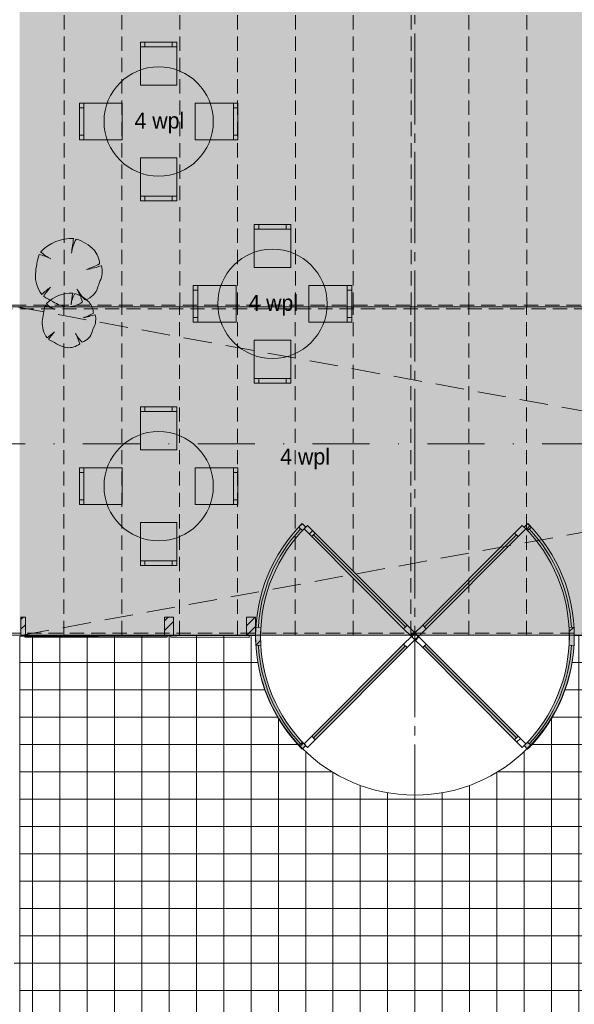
# Paper-space layout '19061B VOn 010b Plattegrond begane grond' of a CAD drawing. Header units: millimetres. Extents: x 10 to 1052, y 0 to 594.
# Tile 9 of 42: x 290 to 351, y 202 to 310. Entities that reach past the tile are written whole.
import ezdxf
from ezdxf.xclip import XClip

# ---------------------------------------------------------------- set-up
doc = ezdxf.new("R2010")
doc.units = ezdxf.units.MM
doc.header["$MEASUREMENT"] = 0
doc.header["$XCLIPFRAME"] = 0
for name, pattern in [('B0204', [13, 10, -1, 1, -1]), ('B0302', [12.51, 6.26, -3.125, 0, -3.125]), ('B0701', [2.3412, 1.56, -0.7812]), ('B0703', [4.687, 3.125, -1.562])]:
    doc.linetypes.add(name, pattern=pattern)
for name, color, linetype in [('23 Vloeren', 7, 'Continuous'), ('82 Interieur', 7, 'Continuous'), ('90 Terrein', 7, 'Continuous'), ('90 Terrein 2D arcering', 7, 'Continuous'), ('A Lijn doorsnede', 7, 'Continuous'), ('A Stramien', 7, 'Continuous'), ('New_21 Vliesgevels', 7, 'Continuous'), ('New_21 Vliesgevels Doorsnede-arcering', 7, 'Continuous'), ('New_23 Vloeren', 7, 'Continuous'), ('New_82 Interieur', 7, 'Continuous'), ('New_82 Interieur 2D arcering', 7, 'Continuous'), ('New_Z Ruimtebenaming', 7, 'Continuous'), ('Z Ruimtebenaming 2D arcering', 7, 'Continuous')]:
    doc.layers.add(name, color=color, linetype=linetype)
doc.styles.add('GENERATED_STYLE_5', font='SkRg___.ttf')
pattern_1 = [(45, (162.7604, 134.7577), (-1.59099, 1.59099), []), (45, (162.23, 135.288), (-1.59099, 1.59099), [])]

# ---------------------------------------------------------------- blocks, each defined once
blk = doc.blocks.new('Drawing_2_1', base_point=(162.76, 134.76))
at = {"layer": '90 Terrein 2D arcering', "linetype": 'Continuous', "lineweight": 0, "true_color": 0x8d999c}
h = blk.add_hatch(dxfattribs=at)
h.set_pattern_fill('950_Raster_300_0001', color=252, style=0, pattern_type=2)
h.set_pattern_definition([(0, (162.7604, 134.7577), (0, 3), []), (90, (162.7604, 134.7577), (-3, 0), [])])
h.paths.add_polyline_path([(290.36, 170.76), (522.76, 170.76), (522.76, 206.76), (522.76, 314.76), (630.61, 314.76), (630.61, 340.16), (486.91, 340.16), (486.91, 339.58), (486.91, 242.61), (391.26, 242.61), (351.26, 242.71, -1), (316.26, 242.71), (290.36, 242.61)])
at = {"layer": 'New_21 Vliesgevels Doorsnede-arcering', "linetype": 'Continuous', "lineweight": 0, "true_color": 0xffffff}
for points in [[(321.39, 230.24), (321.77, 230.63, -0.414214), (321.78, 254.6), (321.39, 254.99, 0.414214)], [(346.13, 230.24, 0.414214), (346.14, 254.99), (345.75, 254.6, -0.414214), (345.75, 230.63)], [(332.91, 243.85), (322.82, 253.95), (322.43, 253.56), (332.52, 243.46)], [(335, 243.46), (345.09, 253.56), (344.7, 253.95), (334.61, 243.85)], [(332.52, 241.77), (322.43, 231.67), (322.82, 231.28), (332.91, 241.38)], [(334.61, 241.38), (344.7, 231.28), (345.09, 231.67), (335, 241.77)]]:
    blk.add_hatch(color=7, dxfattribs=at).paths.add_polyline_path(points)
at = {"layer": 'New_21 Vliesgevels Doorsnede-arcering', "linetype": 'Continuous', "lineweight": 0, "true_color": 0x000000}
h = blk.add_hatch(dxfattribs=at)
h.set_pattern_fill('515_Staal_0001', color=18, style=0, pattern_type=2)
h.set_pattern_definition(pattern_1)
h.paths.add_polyline_path([(321.39, 254.99, 0.007857), (321, 254.59), (321.4, 254.22, -0.007857), (321.78, 254.6)])
h = blk.add_hatch(dxfattribs=at)
h.set_pattern_fill('515_Staal_0001', color=18, style=0, pattern_type=2)
h.set_pattern_definition(pattern_1)
h.paths.add_polyline_path([(346.14, 254.99), (345.75, 254.6, -0.007857), (346.12, 254.22), (346.52, 254.59, 0.007857)])
h = blk.add_hatch(dxfattribs=at)
h.set_pattern_fill('515_Staal_0001', color=18, style=0, pattern_type=2)
h.set_pattern_definition(pattern_1)
h.paths.add_polyline_path([(322.82, 253.95), (321.97, 254.79), (321.58, 254.41), (322.43, 253.56)])
h = blk.add_hatch(dxfattribs=at)
h.set_pattern_fill('515_Staal_0001', color=18, style=0, pattern_type=2)
h.set_pattern_definition(pattern_1)
h.paths.add_polyline_path([(345.09, 253.56), (345.94, 254.4), (345.55, 254.79), (344.7, 253.95)])
h = blk.add_hatch(dxfattribs=at)
h.set_pattern_fill('515_Staal_0001', color=18, style=0, pattern_type=2)
h.set_pattern_definition(pattern_1)
h.paths.add_polyline_path([(290.74, 244.72), (290.49, 244.72), (290.49, 242.72), (290.74, 242.72), (290.99, 242.72), (290.99, 244.72)])
h = blk.add_hatch(dxfattribs=at)
h.set_pattern_fill('515_Staal_0001', color=18, style=0, pattern_type=2)
h.set_pattern_definition(pattern_1)
h.paths.add_polyline_path([(306.76, 244.72), (306.26, 244.72), (306.26, 242.72), (306.76, 242.72), (307.26, 242.72), (307.26, 244.72)])
h = blk.add_hatch(dxfattribs=at)
h.set_pattern_fill('515_Staal_0001', color=18, style=0, pattern_type=2)
h.set_pattern_definition(pattern_1)
h.paths.add_polyline_path([(315.76, 244.71), (315.26, 244.71), (315.26, 242.71), (315.76, 242.71), (316.26, 242.71), (316.26, 244.71)])
h = blk.add_hatch(dxfattribs=at)
h.set_pattern_fill('515_Staal_0001', color=18, style=0, pattern_type=2)
h.set_pattern_definition(pattern_1)
h.paths.add_polyline_path([(316.29, 243.61, 0.028579), (316.29, 241.62), (316.84, 241.65, -0.028579), (316.84, 243.58)])
h = blk.add_hatch(dxfattribs=at)
h.set_pattern_fill('515_Staal_0001', color=18, style=0, pattern_type=2)
h.set_pattern_definition(pattern_1)
h.paths.add_polyline_path([(333.76, 243), (332.91, 243.85), (332.52, 243.46), (333.37, 242.61)])
h = blk.add_hatch(dxfattribs=at)
h.set_pattern_fill('515_Staal_0001', color=18, style=0, pattern_type=2)
h.set_pattern_definition(pattern_1)
h.paths.add_polyline_path([(334.15, 242.61), (335, 243.46), (334.61, 243.85), (333.76, 243)])
h = blk.add_hatch(dxfattribs=at)
h.set_pattern_fill('515_Staal_0001', color=18, style=0, pattern_type=2)
h.set_pattern_definition(pattern_1)
h.paths.add_polyline_path([(351.23, 243.61), (350.68, 243.58, -0.028579), (350.68, 241.65), (351.23, 241.61, 0.028579)])
at = {"layer": 'New_21 Vliesgevels Doorsnede-arcering', "linetype": 'Continuous', "lineweight": 0, "true_color": 0x80e2d7}
for points in [[(290.94, 242.52), (306.56, 242.52), (306.56, 242.72), (290.94, 242.72)], [(306.96, 242.52), (315.56, 242.51), (315.56, 242.71), (306.96, 242.72)]]:
    blk.add_hatch(color=121, dxfattribs=at).paths.add_polyline_path(points)
at = {"layer": 'New_21 Vliesgevels Doorsnede-arcering', "linetype": 'Continuous', "lineweight": 0, "true_color": 0x000000}
h = blk.add_hatch(dxfattribs=at)
h.set_pattern_fill('515_Staal_0001', color=18, style=0, pattern_type=2)
h.set_pattern_definition(pattern_1)
h.paths.add_polyline_path([(333.37, 242.61), (332.52, 241.77), (332.91, 241.38), (333.76, 242.23)])
h = blk.add_hatch(dxfattribs=at)
h.set_pattern_fill('515_Staal_0001', color=18, style=0, pattern_type=2)
h.set_pattern_definition(pattern_1)
h.paths.add_polyline_path([(334.04, 242.61, 1), (333.49, 242.61, 1)])
h = blk.add_hatch(dxfattribs=at)
h.set_pattern_fill('515_Staal_0001', color=18, style=0, pattern_type=2)
h.set_pattern_definition(pattern_1)
h.paths.add_polyline_path([(333.76, 242.23), (334.61, 241.38), (335, 241.77), (334.15, 242.61)])
h = blk.add_hatch(dxfattribs=at)
h.set_pattern_fill('515_Staal_0001', color=18, style=0, pattern_type=2)
h.set_pattern_definition(pattern_1)
h.paths.add_polyline_path([(322.43, 231.67), (321.58, 230.82), (321.97, 230.43), (322.82, 231.28)])
h = blk.add_hatch(dxfattribs=at)
h.set_pattern_fill('515_Staal_0001', color=18, style=0, pattern_type=2)
h.set_pattern_definition(pattern_1)
h.paths.add_polyline_path([(344.7, 231.28), (345.55, 230.43), (345.94, 230.82), (345.09, 231.67)])
h = blk.add_hatch(dxfattribs=at)
h.set_pattern_fill('515_Staal_0001', color=18, style=0, pattern_type=2)
h.set_pattern_definition(pattern_1)
h.paths.add_polyline_path([(321.39, 230.24), (321.77, 230.63, -0.007857), (321.4, 231.01), (321, 230.64, 0.007857)])
h = blk.add_hatch(dxfattribs=at)
h.set_pattern_fill('515_Staal_0001', color=18, style=0, pattern_type=2)
h.set_pattern_definition(pattern_1)
h.paths.add_polyline_path([(346.13, 230.24, 0.007857), (346.52, 230.63), (346.12, 231.01, -0.007857), (345.75, 230.63)])
at = {"layer": 'New_82 Interieur 2D arcering', "linetype": 'Continuous', "lineweight": 0, "true_color": 0xc2df8b}
for points in [[(292.09, 282.37, 0.176271), (292.78, 280.12, -0.009616), (293.76, 280.91, 0.030984), (292.96, 279.91, -0.00375), (294.06, 279.31, 0.102387), (295.52, 278.78, 0.189926), (297.25, 279.3, 0.058172), (296.64, 280.72, 0.060987), (297.57, 279.52, 0.261493), (298.95, 280.94, -0.023868), (299.18, 281.56, 0.176093), (299.35, 283.28, -0.033475), (297.7, 282.87, 0.059133), (299.13, 283.48, 0.165491), (298.53, 285, 0.138163), (296.57, 286.18, 0.1048), (296.08, 284.82, -0.01602), (296.29, 286.24, 0.21157), (292.67, 284.81, 0.067145), (293.67, 284.07, 0.060036), (292.49, 284.5, 0.048896)], [(292.84, 277.16, 0.176271), (293.38, 275.36, -0.009616), (294.17, 276, 0.030984), (293.53, 275.19, -0.00375), (294.41, 274.71, 0.102387), (295.58, 274.29, 0.189926), (296.97, 274.71, 0.058172), (296.48, 275.84, 0.060987), (297.22, 274.89, 0.261493), (298.32, 276.02, -0.023868), (298.51, 276.51, 0.176093), (298.64, 277.89, -0.033475), (297.32, 277.56, 0.059133), (298.46, 278.05, 0.165491), (297.98, 279.27, 0.138163), (296.42, 280.21, 0.1048), (296.02, 279.12, -0.01602), (296.19, 280.26, 0.21157), (293.3, 279.11, 0.067145), (294.1, 278.53, 0.060036), (293.15, 278.87, 0.048896)]]:
    blk.add_hatch(color=71, dxfattribs=at).paths.add_polyline_path(points)
at = {"layer": 'Z Ruimtebenaming 2D arcering', "linetype": 'Continuous', "lineweight": 0, "true_color": 0xffffff}
blk.add_hatch(color=7, dxfattribs=at).paths.add_polyline_path([(290.36, 356.76), (290.36, 242.71), (486.81, 242.71), (486.81, 340.16), (377.16, 340.16), (377.16, 356.76)])
at = {"layer": '23 Vloeren', "color": 9, "linetype": 'B0703', "lineweight": 0, "flags": 128}
for points in [[(289.96, 278.76), (486.91, 242.61)], [(290.49, 242.72), (486.91, 278.76)]]:
    blk.add_lwpolyline(points, dxfattribs=at)
at = {"layer": '82 Interieur', "color": 1, "linetype": 'Continuous', "lineweight": 0}
for p, q in [((307.62, 307.29), (303.62, 307.29)), ((304.12, 307.29), (304.12, 307.79)), ((307.12, 307.29), (307.12, 307.79)), ((297.42, 300.59), (296.92, 300.59)), ((297.42, 301.09), (297.42, 297.09)), ((313.82, 297.09), (313.82, 301.09)), ((313.82, 300.59), (314.32, 300.59)), ((297.42, 297.59), (296.92, 297.59)), ((313.82, 297.59), (314.32, 297.59)), ((303.62, 290.89), (307.62, 290.89)), ((304.12, 290.89), (304.12, 290.39)), ((307.12, 290.89), (307.12, 290.39)), ((320.12, 287.29), (316.12, 287.29)), ((316.62, 287.29), (316.62, 287.79)), ((319.62, 287.29), (319.62, 287.79)), ((309.92, 281.09), (309.92, 277.09)), ((326.32, 277.09), (326.32, 281.09)), ((309.92, 280.59), (309.42, 280.59)), ((326.32, 280.59), (326.82, 280.59)), ((309.92, 277.59), (309.42, 277.59)), ((326.32, 277.59), (326.82, 277.59)), ((316.12, 270.89), (320.12, 270.89)), ((316.62, 270.89), (316.62, 270.39)), ((319.62, 270.89), (319.62, 270.39)), ((303.62, 267.29), (307.62, 267.29)), ((304.12, 267.29), (304.12, 267.79)), ((307.12, 267.29), (307.12, 267.79)), ((297.42, 260.59), (296.92, 260.59)), ((297.42, 257.09), (297.42, 261.09)), ((313.82, 261.09), (313.82, 257.09)), ((313.82, 260.59), (314.32, 260.59)), ((297.42, 257.59), (296.92, 257.59)), ((313.82, 257.59), (314.32, 257.59)), ((307.62, 250.89), (303.62, 250.89)), ((304.12, 250.89), (304.12, 250.39)), ((307.12, 250.89), (307.12, 250.39))]:
    blk.add_line(p, q, dxfattribs=at)
at = {"layer": '82 Interieur', "color": 1, "linetype": 'Continuous', "lineweight": 0, "flags": 128}
for points in [[(307.62, 303.09), (303.62, 303.09), (303.62, 307.79), (307.62, 307.79)], [(301.62, 301.09), (301.62, 297.09), (296.92, 297.09), (296.92, 301.09)], [(309.62, 297.09), (309.62, 301.09), (314.32, 301.09), (314.32, 297.09)], [(303.62, 295.09), (307.62, 295.09), (307.62, 290.39), (303.62, 290.39)], [(320.12, 283.09), (316.12, 283.09), (316.12, 287.79), (320.12, 287.79)], [(314.12, 281.09), (314.12, 277.09), (309.42, 277.09), (309.42, 281.09)], [(322.12, 277.09), (322.12, 281.09), (326.82, 281.09), (326.82, 277.09)], [(316.12, 275.09), (320.12, 275.09), (320.12, 270.39), (316.12, 270.39)], [(303.62, 263.09), (307.62, 263.09), (307.62, 267.79), (303.62, 267.79)], [(301.62, 257.09), (301.62, 261.09), (296.92, 261.09), (296.92, 257.09)], [(309.62, 261.09), (309.62, 257.09), (314.32, 257.09), (314.32, 261.09)], [(307.62, 255.09), (303.62, 255.09), (303.62, 250.39), (307.62, 250.39)]]:
    blk.add_lwpolyline(points, close=True, dxfattribs=at)
for points in [[(299.62, 299.09, -1), (311.62, 299.09, -1)], [(312.12, 279.09, -1), (324.12, 279.09, -1)], [(299.62, 259.09, 1), (311.62, 259.09, 1)]]:
    blk.add_lwpolyline(points, format="xyb", close=True, dxfattribs=at)
at = {"layer": '90 Terrein', "color": 9, "linetype": 'Continuous', "lineweight": 0, "flags": 128}
blk.add_lwpolyline([(290.36, 170.76), (290.36, 242.61), (316.26, 242.71, 1), (351.26, 242.71), (391.26, 242.61), (486.91, 242.61), (486.91, 339.58), (486.91, 340.16), (630.61, 340.16), (630.61, 314.76), (522.76, 314.76), (522.76, 206.76), (522.76, 170.76)], format="xyb", close=True, dxfattribs=at)
at = {"layer": 'A Lijn doorsnede', "color": 9, "linetype": 'B0302', "lineweight": 0}
blk.add_line((120.76, 263.75), (719.46, 263.75), dxfattribs=at)
at = {"layer": 'A Stramien', "color": 9, "linetype": 'B0204', "lineweight": 0}
for p, q in [((333.76, 516.76), (333.76, 94.76)), ((122.76, 278.76), (850.76, 278.76)), ((122.76, 242.76), (850.76, 242.76)), ((122.76, 206.76), (850.76, 206.76))]:
    blk.add_line(p, q, dxfattribs=at)
at = {"layer": 'New_21 Vliesgevels', "color": 7, "linetype": 'Continuous', "lineweight": 0, "flags": 128}
for points in [[(321.39, 230.24, -0.414214), (321.39, 254.99), (321.78, 254.6, 0.414214), (321.77, 230.63)], [(346.13, 230.24, 0.414214), (346.14, 254.99), (345.75, 254.6, -0.414214), (345.75, 230.63)]]:
    blk.add_lwpolyline(points, format="xyb", close=True, dxfattribs=at)
at = {"layer": 'New_21 Vliesgevels', "color": 2, "linetype": 'Continuous', "lineweight": 0, "flags": 128}
for points in [[(321.39, 254.99, 0.007857), (321, 254.59), (321.4, 254.22, -0.007857), (321.78, 254.6)], [(346.14, 254.99, -0.007857), (346.52, 254.59), (346.12, 254.22, 0.007857), (345.75, 254.6)], [(316.29, 243.61, 0.028579), (316.29, 241.62), (316.84, 241.65, -0.028579), (316.84, 243.58)], [(351.23, 243.61, -0.028579), (351.23, 241.61), (350.68, 241.65, 0.028579), (350.68, 243.58)], [(334.04, 242.61, -1), (333.49, 242.61, -1)], [(321.39, 230.24, -0.007857), (321, 230.64), (321.4, 231.01, 0.007857), (321.77, 230.63)], [(346.13, 230.24, 0.007857), (346.52, 230.63), (346.12, 231.01, -0.007857), (345.75, 230.63)]]:
    blk.add_lwpolyline(points, format="xyb", close=True, dxfattribs=at)
for points in [[(322.82, 253.95), (321.97, 254.79), (321.58, 254.41), (322.43, 253.56)], [(345.09, 253.56), (345.94, 254.4), (345.55, 254.79), (344.7, 253.95)], [(333.76, 243), (332.91, 243.85), (332.52, 243.46), (333.37, 242.61)], [(334.15, 242.61), (335, 243.46), (334.61, 243.85), (333.76, 243)], [(333.37, 242.61), (332.52, 241.77), (332.91, 241.38), (333.76, 242.23)], [(333.76, 242.23), (334.61, 241.38), (335, 241.77), (334.15, 242.61)], [(322.43, 231.67), (321.58, 230.82), (321.97, 230.43), (322.82, 231.28)], [(344.7, 231.28), (345.55, 230.43), (345.94, 230.82), (345.09, 231.67)]]:
    blk.add_lwpolyline(points, close=True, dxfattribs=at)
at = {"layer": 'New_21 Vliesgevels', "color": 7, "linetype": 'Continuous', "lineweight": 0, "flags": 128}
for points in [[(332.91, 243.85), (322.82, 253.95), (322.43, 253.56), (332.52, 243.46)], [(335, 243.46), (345.09, 253.56), (344.7, 253.95), (334.61, 243.85)], [(332.52, 241.77), (322.43, 231.67), (322.82, 231.28), (332.91, 241.38)], [(334.61, 241.38), (344.7, 231.28), (345.09, 231.67), (335, 241.77)]]:
    blk.add_lwpolyline(points, close=True, dxfattribs=at)
at = {"layer": 'New_21 Vliesgevels', "color": 1, "linetype": 'Continuous', "lineweight": 0, "flags": 128}
for points in [[(290.74, 244.72), (290.99, 244.72), (290.99, 242.72), (290.74, 242.72), (290.49, 242.72), (290.49, 244.72)], [(306.76, 244.72), (306.26, 244.72), (306.26, 242.72), (306.76, 242.72), (307.26, 242.72), (307.26, 244.72)], [(315.76, 244.71), (315.26, 244.71), (315.26, 242.71), (315.76, 242.71), (316.26, 242.71), (316.26, 244.71)], [(290.94, 242.52), (290.94, 242.72), (306.56, 242.72), (306.56, 242.52)], [(306.96, 242.52), (306.96, 242.72), (315.56, 242.71), (315.56, 242.51)]]:
    blk.add_lwpolyline(points, close=True, dxfattribs=at)
at = {"layer": 'New_23 Vloeren', "color": 9, "linetype": 'B0701', "lineweight": 0}
for p, q in [((295.23, 278.76), (295.23, 314.76)), ((301.58, 278.76), (301.58, 314.76)), ((307.93, 278.76), (307.93, 314.76)), ((314.28, 278.76), (314.28, 314.76)), ((320.63, 278.76), (320.63, 314.76)), ((326.98, 278.76), (326.98, 314.76)), ((333.33, 278.76), (333.33, 314.76)), ((339.68, 278.76), (339.68, 314.76)), ((346.03, 278.76), (346.03, 314.76)), ((289.53, 278.96), (485.76, 278.96)), ((295.21, 242.76), (295.21, 278.76)), ((301.56, 242.76), (301.56, 278.76)), ((307.91, 242.76), (307.91, 278.76)), ((314.26, 242.76), (314.26, 278.76)), ((320.61, 242.76), (320.61, 278.76)), ((326.96, 242.76), (326.96, 278.76)), ((333.31, 242.76), (333.31, 278.76)), ((339.66, 242.76), (339.66, 278.76)), ((346.01, 242.76), (346.01, 278.76)), ((486.25, 278.56), (288.86, 278.56)), ((288.86, 242.96), (486.25, 242.96))]:
    blk.add_line(p, q, dxfattribs=at)
at = {"layer": 'New_23 Vloeren', "color": 1, "linetype": 'Continuous', "lineweight": 0}
blk.add_line((288.53, 278.76), (486.76, 278.76), dxfattribs=at)
at = {"layer": 'New_23 Vloeren', "color": 9, "linetype": 'Continuous', "lineweight": 0}
for p, q in [((486.25, 278.76), (288.86, 278.76)), ((288.86, 242.76), (486.25, 242.76))]:
    blk.add_line(p, q, dxfattribs=at)
at = {"layer": 'New_23 Vloeren', "color": 9, "linetype": 'B0703', "lineweight": 0, "flags": 128}
blk.add_lwpolyline([(450.76, 339.76), (450.76, 311.4), (450.76, 278.76), (375.92, 278.76), (290.26, 278.76)], dxfattribs=at)
at = {"layer": 'New_82 Interieur', "color": 1, "linetype": 'Continuous', "lineweight": 0}
for centre, radius, start, end in [((296.1, 281.44), 4.81, 87.7038, 135.4874), ((318.38, 282.21), 22.46, 169.6537, 173.7651), ((299.54, 284.34), 3.5, 148.201, 174.9578), ((295.45, 282.12), 4.21, 43.1971, 74.6625), ((303.17, 281.42), 11.12, 163.8748, 175.0721), ((291.29, 279.4), 5.25, 61.5472, 76.8198), ((295.89, 288.16), 4.65, 226.083, 243.1759), ((296.59, 283.36), 2.54, 2.7308, 40.3178), ((295.84, 289.18), 6.58, 286.4462, 299.9827), ((295.45, 295.37), 12.71, 280.2246, 287.8936), ((296.89, 282.66), 2.54, 334.319, 14.2669), ((295.53, 282.18), 3.44, 176.8614, 216.849), ((313.96, 254.97), 32.89, 127.9083, 130.1121), ((301.46, 274), 10.35, 138.0797, 145.1786), ((297, 281.46), 2.02, 286.4227, 345.04), ((305.54, 278.87), 6.91, 157.0402, 162.5092), ((253.43, 206.56), 83.33, 60.8198, 61.6791), ((296.04, 276.42), 3.85, 87.7038, 135.4874), ((313.87, 277.03), 17.97, 169.6537, 173.7651), ((298.8, 278.74), 2.8, 148.201, 174.9578), ((295.53, 276.96), 3.37, 43.1971, 74.6625), ((301.97, 283.9), 6.21, 210.8951, 224.8549), ((290.88, 277.39), 6.65, 16.6807, 29.9976), ((301.7, 276.4), 8.89, 163.8748, 175.0721), ((292.2, 274.78), 4.2, 61.5472, 76.8198), ((295.87, 281.79), 3.72, 226.083, 243.1759), ((296.07, 282.57), 3.84, 238.2841, 261.668), ((295.72, 281.24), 2.47, 265.2902, 308.3056), ((296.43, 277.96), 2.03, 2.7308, 40.3178), ((295.83, 282.61), 5.26, 286.4462, 299.9827), ((295.52, 287.57), 10.16, 280.2246, 287.8936), ((296.68, 277.39), 2.03, 334.319, 14.2669), ((295.59, 277.01), 2.76, 176.8614, 216.849), ((303.59, 274.36), 5.53, 157.0402, 162.5092), ((310.33, 255.24), 26.31, 127.9083, 130.1121), ((300.33, 270.47), 8.28, 138.0797, 145.1786), ((300.74, 278.39), 4.97, 210.8951, 224.8549), ((291.87, 273.18), 5.32, 16.6807, 29.9976), ((296.76, 276.44), 1.62, 286.4227, 345.04), ((261.91, 216.51), 66.66, 60.8198, 61.6791), ((296.02, 277.32), 3.07, 238.2841, 261.668), ((295.74, 276.26), 1.98, 265.2902, 308.3056)]:
    blk.add_arc(centre, radius, start, end, dxfattribs=at)
at = {"layer": 'New_Z Ruimtebenaming', "color": 2, "linetype": 'Continuous', "lineweight": 0}
for p, q in [((332.72, 243.66), (322.62, 253.75)), ((334.8, 243.66), (344.9, 253.75)), ((332.72, 241.57), (322.62, 231.48)), ((334.8, 241.57), (344.9, 231.48))]:
    blk.add_line(p, q, dxfattribs=at)
for start, end in [(136.7988, 176.724), (3.2721, 43.1973), (183.2721, 223.1973), (316.7988, 356.724)]:
    blk.add_arc((333.76, 242.61), 17.22, start, end, dxfattribs=at)
at = {"layer": '82 Interieur', "color": 9, "linetype": 'Continuous', "lineweight": 0, "char_height": 1.75, "attachment_point": 8, "style": 'GENERATED_STYLE_5'}
for insert in [(305.7, 297.79), (318.2, 277.79), (321.7, 260.94)]:
    blk.add_mtext('\\A1;{\\pqc;\\fSanuk-Regular|b0|i0|c0|p2;4\\fSanuk-Regular|b0|i0|c0|p2; wpl}', dxfattribs=dict(at, insert=insert))

psp = doc.layouts.new('19061B VOn 010b Plattegrond begane grond')

# ---------------------------------------------------------------- block references
at = {"color": 4, "linetype": 'Continuous', "lineweight": 0}
ref = psp.add_blockref('Drawing_2_1', (162.76, 134.76), dxfattribs=at)
XClip(ref).set_block_clipping_path([(63.602702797, 41.749456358), (869.5607390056, 554.9340651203)])

doc.saveas('drawing.dxf')
